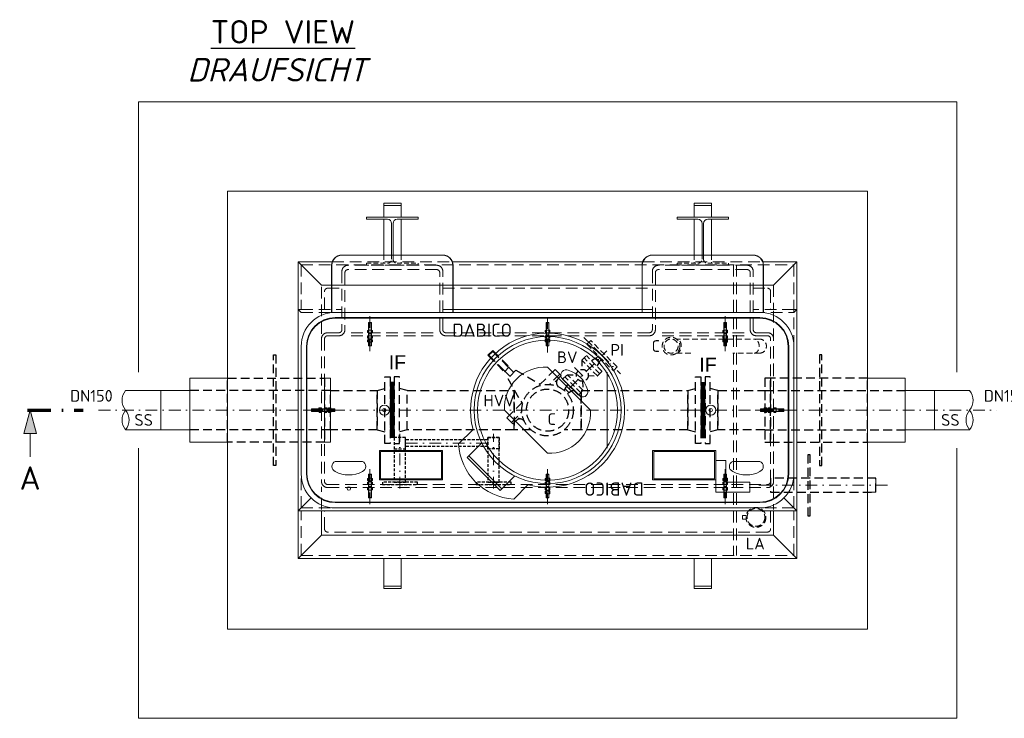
# Model space of a CAD drawing. Header units: millimetres. Extents: x -56583 to 53689, y -12797 to -109.
# Tile 9 of 16: x 31933 to 36139, y -12797 to -9814. Entities that reach past the tile are written whole.
import ezdxf
from ezdxf.enums import TextEntityAlignment as Align

# ---------------------------------------------------------------- set-up
doc = ezdxf.new("R2010")
doc.units = ezdxf.units.MM
for name, pattern in [('HIDDEN', [0.375, 0.25, -0.125]), ('STRICHPUNKT2', [0.5, 0.25, -0.125, 0, -0.125]), ('STRICHPUNKTX2', [2, 1, -0.5, 0, -0.5]), ('VERDECKT2', [0.1875, 0.125, -0.0625])]:
    doc.linetypes.add(name, pattern=pattern)
doc.layers.add('Beschriftung', color=7, linetype='Continuous')
for name, color, linetype, lineweight in [('P------T7', 7, 'Continuous', 18), ('P-BS---Schnitt', 7, 'Continuous', 18), ('P-DERDUNG', 7, 'Continuous', 18), ('P-MS020', 7, 'Continuous', 30), ('P-MS025', 7, 'Continuous', 30), ('P-MS100', 7, 'Continuous', 35), ('P-MS250', 190, 'Continuous', 35), ('P-SSLEIX', 7, 'STRICHPUNKT2', 18)]:
    doc.layers.add(name, color=color, linetype=linetype, lineweight=lineweight)
doc.styles.add('LBB3.5M1000', font='isocp.shx', dxfattribs={"height": 3.5})
doc.styles.get("Standard").update_dxf_attribs({"font": 'isocpeur.ttf'})
pattern_1 = [(90, (31641.1572, 33638.0084), (-3.175, 2e-16), []), (150, (31641.1572, 33638.0084), (-1.5875, -2.74963066), []), (210, (31641.1572, 33638.0084), (1.5875, -2.74963066), [])]

msp = doc.modelspace()

# ---------------------------------------------------------------- hatches: boundary and pattern name
at = {"lineweight": 5}
h = msp.add_hatch(dxfattribs=at)
h.set_pattern_fill('NET3', color=256, angle=90)
h.set_pattern_definition(pattern_1)
h.paths.add_polyline_path([(33533.586, -11598.4), (33515.586, -11598.4), (33515.586, -11363.4), (33533.586, -11363.4)])
at = {"layer": 'P-BS---Schnitt', "linetype": 'Continuous', "lineweight": 18}
msp.add_hatch(color=0, dxfattribs=at).paths.add_polyline_path([(31978.613, -11480.9), (31951.818, -11580.9), (32005.408, -11580.9)])

# ---------------------------------------------------------------- linework, layer by layer
at = {"lineweight": 0}
for p, q in [((33122.81, -10847.6), (33122.81, -11050.6)), ((35253.41, -10847.6), (35253.41, -11050.6)), ((33122.81, -11050.6), (33135.81, -11063.6)), ((33740.61, -11050.6), (34635.61, -11050.6)), ((35253.41, -11050.6), (35240.41, -11063.6)), ((34442.11, -11318.95), (34442.11, -11642.85)), ((32535.586, -11396.75), (32385.586, -11396.75)), ((32660.586, -11396.75), (32535.586, -11396.75)), ((32535.586, -11396.75), (32535.586, -11565.05)), ((35715.597, -11396.785), (35840.597, -11396.788)), ((35840.597, -11396.788), (35840.593, -11565.088)), ((35840.597, -11396.788), (35990.597, -11396.791)), ((32535.586, -11565.05), (32385.586, -11565.05)), ((32535.586, -11565.05), (32660.586, -11565.05)), ((35840.593, -11565.088), (35715.593, -11565.085)), ((35840.593, -11565.088), (35990.593, -11565.091)), ((33122.81, -11911.2), (33178.279, -11855.731)), ((35253.41, -11911.2), (35197.94, -11855.731)), ((33122.81, -12114.2), (33122.81, -11911.2)), ((35253.41, -12114.2), (35253.41, -11911.2))]:
    msp.add_line(p, q, dxfattribs=at)
at = {"linetype": 'HIDDEN', "lineweight": 0, "ltscale": 200}
for p, q in [((33268.386, -10847.6), (33781.833, -10847.6)), ((34594.386, -10847.6), (35107.833, -10847.6)), ((33135.81, -10860.6), (35240.41, -10860.6)), ((33135.81, -10860.6), (33135.81, -11050.6)), ((34982.61, -10860.6), (34982.61, -12101.2)), ((34995.61, -10860.6), (34995.61, -12101.2)), ((35240.41, -10860.6), (35240.41, -11208.6)), ((33135.81, -11050.6), (33309.61, -11050.6)), ((35240.41, -11050.6), (35066.61, -11050.6)), ((33135.81, -11063.6), (33309.61, -11063.6)), ((35066.61, -11063.6), (35240.41, -11063.6)), ((33698.909, -11150.4), (33337.549, -11150.4)), ((33698.909, -11163.4), (33337.549, -11163.4)), ((34677.31, -11150.4), (35038.67, -11150.4)), ((34677.31, -11163.4), (35038.67, -11163.4)), ((33135.81, -11898.2), (33135.81, -11753.2)), ((35240.41, -11898.2), (35240.41, -11753.2)), ((33222.61, -11905.137), (33222.61, -11808.025)), ((33135.81, -11898.2), (33280.81, -11898.2)), ((35240.41, -11898.2), (35095.41, -11898.2)), ((33135.81, -12101.2), (33135.81, -11911.2)), ((35240.41, -12101.2), (35240.41, -11911.2)), ((33135.81, -12101.2), (35240.41, -12101.2))]:
    msp.add_line(p, q, dxfattribs=at)
at = {"linetype": 'HIDDEN', "lineweight": 0, "ltscale": 80}
for p, q in [((33488.11, -10818.6), (33488.11, -10853.9)), ((33562.11, -10818.6), (33562.11, -10853.9)), ((34814.11, -10818.6), (34814.11, -10853.9)), ((34888.11, -10818.6), (34888.11, -10853.9))]:
    msp.add_line(p, q, dxfattribs=at)
at = {"linetype": 'HIDDEN', "lineweight": 0, "ltscale": 100}
for p, q in [((35092.824, -11177.435), (34737.722, -11177.435)), ((34737.722, -11237.735), (35092.824, -11237.735))]:
    msp.add_line(p, q, dxfattribs=at)
at = {"color": 253, "lineweight": 0}
for p, q in [((34188.11, -11297.053), (34371.957, -11480.9)), ((34004.262, -11480.9), (34188.11, -11664.748)), ((33869.696, -11563.847), (33808.178, -11625.366)), ((33844.427, -11683.161), (33906.898, -11620.69)), ((33985.849, -11824.583), (33844.427, -11683.161)), ((33992.92, -11817.512), (33851.498, -11676.09)), ((33985.849, -11824.583), (34048.319, -11762.112)), ((34104.948, -11798.905), (34043.481, -11860.474))]:
    msp.add_line(p, q, dxfattribs=at)
at = {"linetype": 'VERDECKT2', "lineweight": 25, "ltscale": 300}
for p, q in [((33260.586, -11396.75), (32660.586, -11396.75)), ((33460.586, -11396.75), (33493.586, -11388.4)), ((33460.586, -11396.75), (33460.586, -11565.05)), ((33460.586, -11565.05), (33460.586, -11396.75)), ((33460.586, -11565.05), (33460.586, -11396.75)), ((33588.586, -11396.75), (33555.586, -11388.4)), ((33588.586, -11565.05), (33588.586, -11396.75)), ((34787.586, -11396.75), (34820.586, -11388.4)), ((34787.586, -11565.05), (34787.586, -11396.75)), ((34915.586, -11396.75), (34882.586, -11388.4)), ((34915.586, -11396.75), (34915.586, -11565.05)), ((34915.586, -11565.05), (34915.586, -11396.75)), ((34915.586, -11565.05), (34915.586, -11396.75)), ((35115.586, -11396.75), (35715.586, -11396.75)), ((33260.586, -11565.05), (32660.586, -11565.05)), ((33460.586, -11565.05), (33493.586, -11573.4)), ((34787.586, -11565.05), (34820.586, -11573.4)), ((34915.586, -11565.05), (34882.586, -11573.4)), ((35115.586, -11565.05), (35715.586, -11565.05))]:
    msp.add_line(p, q, dxfattribs=at)
for p, q in [((33533.586, -11363.4), (33515.586, -11363.4)), ((33588.586, -11565.05), (33555.586, -11573.4)), ((33533.586, -11598.4), (33515.586, -11598.4)), ((34842.586, -11598.4), (34860.586, -11598.4))]:
    msp.add_line(p, q)
at = {"linetype": 'VERDECKT2', "lineweight": 25, "ltscale": 100}
for p, q in [((33933.314, -11608.41), (33581.614, -11608.41)), ((33933.314, -11636.69), (33581.614, -11636.69))]:
    msp.add_line(p, q, dxfattribs=at)
at = {"lineweight": 0}
for points in [[(32440.31, -11318.95), (32440.31, -10165.1), (35935.91, -10165.1), (35935.91, -11318.95)], [(33488.11, -10657.4), (33488.11, -10607.4), (33562.11, -10607.4), (33562.11, -10657.4)], [(34888.11, -10657.4), (34888.11, -10607.4), (34814.11, -10607.4), (34814.11, -10657.4)], [(33488.11, -10818.6), (33488.11, -10665.9)], [(33562.11, -10665.9), (33562.11, -10818.6)], [(34814.11, -10665.9), (34814.11, -10818.6)], [(34888.11, -10818.6), (34888.11, -10665.9)], [(35107.833, -10847.6), (35253.41, -10847.6), (35153.61, -10947.4), (33222.61, -10947.4), (33122.81, -10847.6), (33268.386, -10847.6)], [(33781.833, -10847.6), (34594.386, -10847.6)], [(35240.41, -11050.6), (35253.41, -11050.6), (35253.41, -11911.2), (33122.81, -11911.2), (33122.81, -11050.6), (33135.81, -11050.6)], [(35935.91, -11642.85), (35935.91, -12796.7), (32440.31, -12796.7), (32440.31, -11642.85)], [(35554.91, -11771.25), (35590.61, -11771.25), (35590.61, -11831.55), (35554.91, -11831.55)], [(35153.61, -11911.2), (35153.61, -12014.4), (33222.61, -12014.4), (33222.61, -11911.2)]]:
    msp.add_lwpolyline(points, dxfattribs=at)
for points in [[(32821.31, -12415.7), (35554.91, -12415.7), (35554.91, -10546.1), (32821.31, -10546.1)], [(33562.11, -10607.4), (33488.11, -10607.4), (33488.11, -10597.4), (33562.11, -10597.4)], [(34814.11, -10607.4), (34888.11, -10607.4), (34888.11, -10597.4), (34814.11, -10597.4)], [(32821.286, -11344.4), (32660.586, -11344.4), (32660.586, -11617.4), (32821.286, -11617.4)], [(33235.586, -11344.4), (33260.586, -11344.4), (33260.586, -11617.4), (33235.586, -11617.4)], [(35554.886, -11344.4), (35715.586, -11344.4), (35715.586, -11617.4), (35554.886, -11617.4)], [(33122.81, -12114.2), (35253.41, -12114.2), (35153.61, -12014.4), (33222.61, -12014.4)], [(33562.11, -12114.2), (33488.11, -12114.2), (33488.11, -12232.4), (33562.11, -12232.4)], [(34814.11, -12114.2), (34888.11, -12114.2), (34888.11, -12232.4), (34814.11, -12232.4)], [(33562.11, -12232.4), (33488.11, -12232.4), (33488.11, -12242.4), (33562.11, -12242.4)], [(34814.11, -12232.4), (34888.11, -12232.4), (34888.11, -12242.4), (34814.11, -12242.4)]]:
    msp.add_lwpolyline(points, close=True, dxfattribs=at)
for points in [[(33522.11, -10818.6), (33522.11, -10683.9, 0.41421356), (33504.11, -10665.9), (33415.11, -10665.9), (33415.11, -10657.4), (33635.11, -10657.4), (33635.11, -10665.9), (33546.11, -10665.9, 0.41421356), (33528.11, -10683.9), (33528.11, -10818.6)], [(34854.11, -10818.6), (34854.11, -10683.9, -0.41421356), (34872.11, -10665.9), (34961.11, -10665.9), (34961.11, -10657.4), (34741.11, -10657.4), (34741.11, -10665.9), (34830.11, -10665.9, -0.41421356), (34848.11, -10683.9), (34848.11, -10818.6)], [(33784.41, -11063.6), (33784.41, -10862.4, 0.41421356), (33740.61, -10818.6), (33309.61, -10818.6, 0.41421356), (33265.81, -10862.4), (33265.81, -11063.6)], [(33783.41, -11063.6), (33783.41, -10862.4, 0.41421356), (33740.61, -10819.6), (33309.61, -10819.6, 0.41421356), (33266.81, -10862.4), (33266.81, -11063.6)], [(35110.41, -11063.6), (35110.41, -10862.4, 0.41421356), (35066.61, -10818.6), (34635.61, -10818.6, 0.41421356), (34591.81, -10862.4), (34591.81, -11063.6)], [(35109.41, -11063.6), (35109.41, -10862.4, 0.41421356), (35066.61, -10819.6), (34635.61, -10819.6, 0.41421356), (34592.81, -10862.4), (34592.81, -11063.6)]]:
    msp.add_lwpolyline(points, format="xyb", dxfattribs=at)
at = {"linetype": 'HIDDEN', "lineweight": 0, "ltscale": 80}
for points in [[(33528.11, -10818.6), (33528.11, -10835.9, 0.41421356), (33546.11, -10853.9), (33635.11, -10853.9), (33635.11, -10862.4), (33415.11, -10862.4), (33415.11, -10853.9), (33504.11, -10853.9, 0.41421356), (33522.11, -10835.9), (33522.11, -10818.6)], [(34854.11, -10818.6), (34854.11, -10835.9, 0.41421356), (34872.11, -10853.9), (34961.11, -10853.9), (34961.11, -10862.4), (34741.11, -10862.4), (34741.11, -10853.9), (34830.11, -10853.9, 0.41421356), (34848.11, -10835.9), (34848.11, -10818.6)]]:
    msp.add_lwpolyline(points, format="xyb", dxfattribs=at)
at = {"linetype": 'HIDDEN', "lineweight": 0, "ltscale": 200}
for points in [[(35066.61, -11137.4), (35066.61, -10888.4, 0.41421356), (35040.61, -10862.4), (34661.61, -10862.4, 0.41421356), (34635.61, -10888.4), (34635.61, -11137.4, -0.41421356), (34622.61, -11150.4), (33753.61, -11150.4, -0.41421356), (33740.61, -11137.4), (33740.61, -10888.4, 0.41421356), (33714.61, -10862.4), (33335.61, -10862.4, 0.41421356), (33309.61, -10888.4), (33309.61, -11137.4, -0.41421356), (33296.61, -11150.4), (33248.61, -11150.4, 0.41421356), (33222.61, -11176.4), (33222.61, -11785.4, 0.41421356), (33248.61, -11811.4), (35127.61, -11811.4, 0.41421356), (35153.61, -11785.4), (35153.61, -11176.4, 0.41421356), (35127.61, -11150.4), (35079.61, -11150.4)], [(35053.61, -11137.4), (35053.61, -10893.785, 0.41421356), (35040.61, -10880.785), (34661.61, -10880.785, 0.41421356), (34648.61, -10893.785), (34648.61, -11137.4, -0.41421356), (34622.61, -11163.4), (33753.61, -11163.4, -0.41421356), (33727.61, -11137.4), (33727.61, -10893.785, 0.41421356), (33714.61, -10880.785), (33335.61, -10880.785, 0.41421356), (33322.61, -10893.785), (33322.61, -11137.4, -0.41421356), (33296.61, -11163.4), (33248.61, -11163.4, 0.41421356), (33235.61, -11176.4), (33235.61, -11785.4, 0.41421356), (33248.61, -11798.4), (35127.61, -11798.4, 0.41421356), (35140.61, -11785.4), (35140.61, -11176.4, 0.41421356), (35127.61, -11163.4), (35079.61, -11163.4)], [(33235.61, -11050.6), (33235.61, -10973.4, -0.41421356), (33248.61, -10960.4), (33309.61, -10960.4)], [(35066.61, -10960.4), (35127.61, -10960.4, -0.41421356), (35140.61, -10973.4), (35140.61, -11050.6)], [(35140.61, -11911.2), (35140.61, -11988.4, -0.41421356), (35127.61, -12001.4), (33248.61, -12001.4, -0.41421356), (33235.61, -11988.4), (33235.61, -11911.2)]]:
    msp.add_lwpolyline(points, format="xyb", dxfattribs=at)
for points in [[(33222.61, -11154.649), (33222.61, -10947.4), (33309.61, -10947.4)], [(33740.61, -10947.4), (34635.61, -10947.4)], [(33740.61, -10960.4), (34635.61, -10960.4)], [(35066.61, -10947.4), (35153.61, -10947.4), (35153.61, -11050.6)], [(35153.61, -11057.172), (35153.61, -11905.313)]]:
    msp.add_lwpolyline(points, dxfattribs=at)
at = {"lineweight": 0}
msp.add_lwpolyline([(33135.81, -11208.6), (33135.81, -11480.9), (33135.81, -11753.2, 0.41421356), (33280.81, -11898.2), (35095.41, -11898.2, 0.41421356), (35240.41, -11753.2), (35240.41, -11480.9), (35240.41, -11208.6, 0.41421356), (35095.41, -11063.6), (33280.81, -11063.6, 0.41421356)], format="xyb", close=True, dxfattribs=at)
at = {"color": 253, "lineweight": 0}
for points in [[(33280.81, -11875.793), (35095.41, -11875.793, 0.41421356), (35218.002, -11753.2), (35218.002, -11208.6, 0.41421356), (35095.41, -11086.008), (33280.81, -11086.008, 0.41421356), (33158.217, -11208.6), (33158.217, -11753.2, 0.41421356)], [(33160.217, -11753.2, 0.41421356), (33280.81, -11873.793), (35095.41, -11873.793, 0.41421356), (35216.002, -11753.2), (35216.002, -11208.6, 0.41421356), (35095.41, -11088.008), (33280.81, -11088.008, 0.41421356), (33160.217, -11208.6)], [(34328.117, -11422.918, 0.6744186), (34358.522, -11392.512, 0.25862069), (34276.498, -11310.488, 0.6744186), (34246.092, -11340.893)], [(33281.11, -11699.793, 0.6744186), (33281.11, -11742.793, 0.25862069), (33397.11, -11742.793, 0.6744186), (33397.11, -11699.793)], [(35095.11, -11699.793, -0.6744186), (35095.11, -11742.793, -0.25862069), (34979.11, -11742.793, -0.6744186), (34979.11, -11699.793)]]:
    msp.add_lwpolyline(points, format="xyb", close=True, dxfattribs=at)
at = {"linetype": 'VERDECKT2', "lineweight": 25, "ltscale": 300}
for points in [[(33026.936, -11717.4), (33016.936, -11717.4), (33016.936, -11244.4), (33026.936, -11244.4)], [(35349.236, -11717.4), (35359.236, -11717.4), (35359.236, -11244.4), (35349.236, -11244.4)], [(33235.586, -11617.4), (32821.286, -11617.4), (32821.286, -11344.4), (33235.586, -11344.4)], [(35140.586, -11344.4), (35115.586, -11344.4), (35115.586, -11617.4), (35140.586, -11617.4)], [(35140.586, -11617.4), (35554.886, -11617.4), (35554.886, -11344.4), (35140.586, -11344.4)], [(33460.586, -11565.05), (33260.586, -11565.05), (33260.586, -11396.75), (33460.586, -11396.75)], [(33588.586, -11396.75), (34045.086, -11396.75), (34045.086, -11565.05), (33588.586, -11565.05)], [(34331.086, -11396.75), (34787.586, -11396.75), (34787.586, -11565.05), (34331.086, -11565.05)], [(35115.586, -11565.05), (34915.586, -11565.05), (34915.586, -11396.75), (35115.586, -11396.75)]]:
    msp.add_lwpolyline(points, close=True, dxfattribs=at)
for points in [[(34045.11, -11482.479), (34045.11, -11396.75), (34047.056, -11396.75)], [(34293.526, -11396.75), (34300.068, -11396.75)], [(34331.11, -11405.076), (34331.11, -11565.05), (34258.953, -11565.05)], [(34117.266, -11565.05), (34045.11, -11565.05), (34045.11, -11534.805)]]:
    msp.add_lwpolyline(points, dxfattribs=at)
at = {"linetype": 'VERDECKT2', "lineweight": 25, "ltscale": 100}
for points in [[(33533.314, -11646.7), (33581.614, -11646.7), (33581.614, -11598.4), (33533.314, -11598.4)], [(33533.314, -11788.4), (33581.614, -11788.4), (33581.614, -11598.4), (33533.314, -11598.4)], [(33981.614, -11646.7), (33933.314, -11646.7), (33933.314, -11598.4), (33981.614, -11598.4)], [(33933.314, -11788.4), (33981.614, -11788.4), (33981.614, -11598.4), (33933.314, -11598.4)], [(33482.464, -11798.4), (33632.464, -11798.4), (33632.464, -11788.4), (33482.464, -11788.4)], [(33882.464, -11798.4), (34032.464, -11798.4), (34032.464, -11788.4), (33882.464, -11788.4)]]:
    msp.add_lwpolyline(points, close=True, dxfattribs=at)
at = {"color": 253, "lineweight": 0}
for points in [[(33469.61, -11652.793), (33739.61, -11652.793), (33739.61, -11778.793), (33469.61, -11778.793)], [(33474.61, -11657.793), (33734.61, -11657.793), (33734.61, -11773.793), (33474.61, -11773.793)], [(34906.61, -11652.793), (34636.61, -11652.793), (34636.61, -11778.793), (34906.61, -11778.793)], [(34901.61, -11657.793), (34641.61, -11657.793), (34641.61, -11773.793), (34901.61, -11773.793)], [(34906.61, -11830.793), (34906.61, -11695.793), (34949.61, -11695.793), (34949.61, -11787.793), (35051.61, -11787.793), (35051.61, -11830.793)]]:
    msp.add_lwpolyline(points, close=True, dxfattribs=at)
at = {"linetype": 'HIDDEN', "lineweight": 0, "ltscale": 100}
msp.add_lwpolyline([(35036.456, -11930.606), (35020.584, -11930.606), (35020.584, -11947.002), (35036.456, -11947.002)], dxfattribs=at)
at = {"color": 253, "lineweight": 0}
for centre, radius in [((34188.11, -11480.9), 314.04), ((34188.11, -11480.9), 299.04), ((33491.11, -11480.9), 21.5), ((33491.11, -11480.9), 21.5), ((33491.11, -11480.9), 7.5), ((33491.11, -11480.9), 7.5), ((34885.11, -11480.9), 21.5), ((34885.11, -11480.9), 7.5), ((33339.11, -11815.793), 7.5)]:
    msp.add_circle(centre, radius, dxfattribs=at)
at = {"linetype": 'HIDDEN', "lineweight": 0, "ltscale": 100}
for centre, radius in [((34715.589, -11207.585), 37.865), ((34715.589, -11207.585), 30.15), ((35078.158, -11938.804), 42.5), ((35078.158, -11938.804), 38)]:
    msp.add_circle(centre, radius, dxfattribs=at)
at = {"linetype": 'HIDDEN', "lineweight": 0, "ltscale": 200}
for radius in [26, 13]:
    msp.add_arc((35079.61, -11137.4), radius, 180, 270, dxfattribs=at)
at = {"color": 253, "lineweight": 0}
for centre, radius, start, end in [((34188.11, -11480.9), 329.04, 255.310101, 194.60108), ((34178.698, -11471.489), 174.69, 86.911553, 183.088447), ((34197.521, -11490.312), 174.69, 266.911553, 3.088447), ((34057.159, -11611.373), 249.374, 183.216572, 266.878046)]:
    msp.add_arc(centre, radius, start, end, dxfattribs=at)
at = {"linetype": 'HIDDEN', "lineweight": 0, "ltscale": 100}
msp.add_arc((35092.824, -11207.585), 30.15, 270, 90, dxfattribs=at)
at = {"lineweight": 0}
for centre, start, end in [((32437.183, -11438.825), 140.803795, 219.196205), ((35939, -11438.865), 320.8025, 39.194909), ((32437.183, -11522.975), 140.803795, 219.196205), ((32333.99, -11522.975), 320.803795, 39.196205), ((36042.19, -11523.017), 140.8025, 219.194909), ((35938.998, -11523.015), 320.8025, 39.194909)]:
    msp.add_arc(centre, 66.577, start, end, dxfattribs=at)
at = {"linetype": 'HIDDEN', "lineweight": 0, "ltscale": 100}
for centre, start_param, end_param in [((34737.848, -11207.585), 6.27726033, 9.43070294), ((35070.564, -11207.585), 6.277347, 9.43078836)]:
    msp.add_ellipse(centre, major_axis=(0, -30.151), ratio=0.70709386, start_param=start_param, end_param=end_param, dxfattribs=at)
at = {"layer": 'P-BS---Schnitt', "color": 0, "linetype": 'STRICHPUNKTX2', "lineweight": 70, "ltscale": 100}
msp.add_line((31966.516, -11480.9), (32203.881, -11480.9), dxfattribs=at)
at = {"layer": 'P-BS---Schnitt', "color": 0, "linetype": 'Continuous', "lineweight": 18}
msp.add_line((31978.613, -11680.9), (31978.613, -11580.9), dxfattribs=at)
msp.add_lwpolyline([(31951.818, -11580.9), (32005.408, -11580.9), (31978.613, -11480.9), (31951.818, -11580.9)], dxfattribs=at)
at = {"layer": 'P-DERDUNG', "color": 7, "ltscale": 200}
for p, q in [((33437.198, -11139.628), (33421.58, -11139.628)), ((33423.389, -11108.101), (33424.589, -11106.901)), ((33423.389, -11108.101), (33423.389, -11205.701)), ((33423.389, -11108.101), (33435.389, -11108.101)), ((33424.183, -11149.679), (33424.183, -11140.349)), ((33434.189, -11106.901), (33424.589, -11106.901)), ((33434.189, -11106.901), (33435.389, -11108.101)), ((33434.595, -11149.679), (33434.595, -11140.349)), ((33435.389, -11205.701), (33435.389, -11108.101)), ((34195.849, -11139.628), (34180.231, -11139.628)), ((34182.04, -11108.101), (34183.24, -11106.901)), ((34182.04, -11205.701), (34182.04, -11108.101)), ((34182.04, -11108.101), (34194.04, -11108.101)), ((34182.834, -11149.679), (34182.834, -11140.349)), ((34192.84, -11106.901), (34183.24, -11106.901)), ((34192.84, -11106.901), (34194.04, -11108.101)), ((34193.246, -11149.679), (34193.246, -11140.349)), ((34194.04, -11108.101), (34194.04, -11205.701)), ((34939.021, -11139.628), (34954.639, -11139.628)), ((34942.03, -11106.901), (34940.83, -11108.101)), ((34940.83, -11205.701), (34940.83, -11108.101)), ((34952.83, -11108.101), (34940.83, -11108.101)), ((34941.624, -11149.679), (34941.624, -11140.349)), ((34942.03, -11106.901), (34951.63, -11106.901)), ((34952.83, -11108.101), (34951.63, -11106.901)), ((34952.036, -11149.679), (34952.036, -11140.349)), ((34952.83, -11108.101), (34952.83, -11205.701)), ((33421.58, -11150.4), (33437.198, -11150.4)), ((33421.58, -11163.401), (33437.198, -11163.401)), ((33437.198, -11174.173), (33421.58, -11174.173)), ((33421.58, -11179.638), (33437.198, -11179.638)), ((33424.183, -11164.122), (33424.183, -11173.452)), ((33424.183, -11180.359), (33424.183, -11189.689)), ((33434.595, -11164.122), (33434.595, -11173.452)), ((33434.595, -11180.359), (33434.595, -11189.689)), ((34180.231, -11150.4), (34195.849, -11150.4)), ((34180.231, -11163.401), (34195.849, -11163.401)), ((34195.849, -11174.173), (34180.231, -11174.173)), ((34180.231, -11178.792), (34195.849, -11178.792)), ((34182.834, -11164.122), (34182.834, -11173.452)), ((34182.834, -11179.513), (34182.834, -11188.843)), ((34193.246, -11164.122), (34193.246, -11173.452)), ((34193.246, -11179.513), (34193.246, -11188.843)), ((34954.639, -11150.4), (34939.021, -11150.4)), ((34954.639, -11163.401), (34939.021, -11163.401)), ((34939.021, -11174.173), (34954.639, -11174.173)), ((34954.639, -11179.638), (34939.021, -11179.638)), ((34941.624, -11164.122), (34941.624, -11173.452)), ((34941.624, -11180.359), (34941.624, -11189.689)), ((34952.036, -11164.122), (34952.036, -11173.452)), ((34952.036, -11180.359), (34952.036, -11189.689)), ((33437.198, -11190.41), (33421.58, -11190.41)), ((33423.389, -11205.701), (33435.389, -11205.701)), ((33423.389, -11205.701), (33424.589, -11206.901)), ((33434.189, -11206.901), (33424.589, -11206.901)), ((33434.189, -11206.901), (33435.389, -11205.701)), ((34195.849, -11189.565), (34180.231, -11189.565)), ((34182.04, -11205.701), (34194.04, -11205.701)), ((34182.04, -11205.701), (34183.24, -11206.901)), ((34192.84, -11206.901), (34183.24, -11206.901)), ((34192.84, -11206.901), (34194.04, -11205.701)), ((34939.021, -11190.41), (34954.639, -11190.41)), ((34952.83, -11205.701), (34940.83, -11205.701)), ((33179.11, -11476.1), (33180.31, -11474.9)), ((33179.11, -11476.1), (33179.11, -11485.7)), ((33277.91, -11474.9), (33180.31, -11474.9)), ((33180.31, -11486.9), (33180.31, -11474.9)), ((33211.837, -11473.091), (33211.837, -11488.709)), ((33221.888, -11475.694), (33212.558, -11475.694)), ((33222.61, -11488.709), (33222.61, -11473.091)), ((33235.61, -11488.709), (33235.61, -11473.091)), ((33236.331, -11475.694), (33245.661, -11475.694)), ((33246.383, -11473.091), (33246.383, -11488.709)), ((33251.847, -11488.709), (33251.847, -11473.091)), ((33252.568, -11475.694), (33261.898, -11475.694)), ((33262.619, -11473.091), (33262.619, -11488.709)), ((33277.91, -11486.9), (33277.91, -11474.9)), ((33279.11, -11476.1), (33277.91, -11474.9)), ((33279.11, -11476.1), (33279.11, -11485.7)), ((35097.109, -11476.1), (35098.309, -11474.9)), ((35097.109, -11476.1), (35097.109, -11485.7)), ((35098.309, -11474.9), (35195.909, -11474.9)), ((35098.309, -11486.9), (35098.309, -11474.9)), ((35113.6, -11473.091), (35113.6, -11488.709)), ((35123.651, -11475.694), (35114.321, -11475.694)), ((35124.372, -11488.709), (35124.372, -11473.091)), ((35129.837, -11473.091), (35129.837, -11488.709)), ((35139.888, -11475.694), (35130.558, -11475.694)), ((35140.609, -11488.709), (35140.609, -11473.091)), ((35153.61, -11488.709), (35153.61, -11473.091)), ((35154.331, -11475.694), (35163.661, -11475.694)), ((35164.382, -11473.091), (35164.382, -11488.709)), ((35195.909, -11486.9), (35195.909, -11474.9)), ((35197.109, -11476.1), (35195.909, -11474.9)), ((35197.109, -11476.1), (35197.109, -11485.7)), ((33180.31, -11486.9), (33179.11, -11485.7)), ((33180.31, -11486.9), (33277.91, -11486.9)), ((33221.888, -11486.106), (33212.558, -11486.106)), ((33236.331, -11486.106), (33245.661, -11486.106)), ((33252.568, -11486.106), (33261.898, -11486.106)), ((33277.91, -11486.9), (33279.11, -11485.7)), ((35098.309, -11486.9), (35097.109, -11485.7)), ((35195.909, -11486.9), (35098.309, -11486.9)), ((35123.651, -11486.106), (35114.321, -11486.106)), ((35139.888, -11486.106), (35130.558, -11486.106)), ((35154.331, -11486.106), (35163.661, -11486.106)), ((35195.909, -11486.9), (35197.109, -11485.7)), ((33437.198, -11771.391), (33421.58, -11771.391)), ((33423.389, -11756.1), (33424.589, -11754.9)), ((33423.389, -11853.7), (33423.389, -11756.1)), ((33423.389, -11756.1), (33435.389, -11756.1)), ((33424.183, -11781.442), (33424.183, -11772.112)), ((33434.189, -11754.9), (33424.589, -11754.9)), ((33434.189, -11754.9), (33435.389, -11756.1)), ((33434.595, -11781.442), (33434.595, -11772.112)), ((33435.389, -11756.1), (33435.389, -11853.7)), ((34195.849, -11771.391), (34180.231, -11771.391)), ((34182.04, -11756.1), (34183.24, -11754.9)), ((34182.04, -11853.7), (34182.04, -11756.1)), ((34182.04, -11756.1), (34194.04, -11756.1)), ((34182.834, -11781.442), (34182.834, -11772.112)), ((34192.84, -11754.9), (34183.24, -11754.9)), ((34192.84, -11754.9), (34194.04, -11756.1)), ((34193.246, -11781.442), (34193.246, -11772.112)), ((34194.04, -11756.1), (34194.04, -11853.7)), ((34939.021, -11771.391), (34954.639, -11771.391)), ((34942.03, -11754.9), (34940.83, -11756.1)), ((34940.83, -11756.1), (34940.83, -11853.7)), ((34952.83, -11756.1), (34940.83, -11756.1)), ((34941.624, -11781.442), (34941.624, -11772.112)), ((34942.03, -11754.9), (34951.63, -11754.9)), ((34952.83, -11756.1), (34951.63, -11754.9)), ((34952.036, -11781.442), (34952.036, -11772.112)), ((34952.83, -11853.7), (34952.83, -11756.1)), ((33421.58, -11782.163), (33437.198, -11782.163)), ((33437.198, -11787.627), (33421.58, -11787.627)), ((33421.58, -11798.4), (33437.198, -11798.4)), ((33421.58, -11811.4), (33437.198, -11811.4)), ((33424.183, -11797.679), (33424.183, -11788.349)), ((33424.183, -11812.122), (33424.183, -11821.452)), ((33434.595, -11797.679), (33434.595, -11788.349)), ((33434.595, -11812.122), (33434.595, -11821.452)), ((34180.231, -11782.163), (34195.849, -11782.163)), ((34195.849, -11787.627), (34180.231, -11787.627)), ((34180.231, -11798.4), (34195.849, -11798.4)), ((34180.231, -11811.4), (34195.849, -11811.4)), ((34182.834, -11797.679), (34182.834, -11788.349)), ((34182.834, -11812.122), (34182.834, -11821.452)), ((34193.246, -11797.679), (34193.246, -11788.349)), ((34193.246, -11812.122), (34193.246, -11821.452)), ((34954.639, -11782.163), (34939.021, -11782.163)), ((34939.021, -11787.627), (34954.639, -11787.627)), ((34954.639, -11798.4), (34939.021, -11798.4)), ((34954.639, -11811.4), (34939.021, -11811.4)), ((34941.624, -11797.679), (34941.624, -11788.349)), ((34941.624, -11812.122), (34941.624, -11821.452)), ((34952.036, -11797.679), (34952.036, -11788.349)), ((34952.036, -11812.122), (34952.036, -11821.452)), ((33437.198, -11822.173), (33421.58, -11822.173)), ((33423.389, -11853.7), (33435.389, -11853.7)), ((33423.389, -11853.7), (33424.589, -11854.9)), ((33434.189, -11854.9), (33424.589, -11854.9)), ((33434.189, -11854.9), (33435.389, -11853.7)), ((34195.849, -11822.173), (34180.231, -11822.173)), ((34180.231, -11826.792), (34195.849, -11826.792)), ((34195.849, -11837.564), (34180.231, -11837.564)), ((34182.04, -11853.7), (34194.04, -11853.7)), ((34182.04, -11853.7), (34183.24, -11854.9)), ((34182.834, -11827.513), (34182.834, -11836.843)), ((34192.84, -11854.9), (34183.24, -11854.9)), ((34192.84, -11854.9), (34194.04, -11853.7)), ((34193.246, -11827.513), (34193.246, -11836.843)), ((34939.021, -11822.173), (34954.639, -11822.173)), ((34952.83, -11853.7), (34940.83, -11853.7)), ((34942.03, -11854.9), (34940.83, -11853.7)), ((34942.03, -11854.9), (34951.63, -11854.9)), ((34952.83, -11853.7), (34951.63, -11854.9))]:
    msp.add_line(p, q, dxfattribs=at)
at = {"layer": 'P-DERDUNG', "color": 7, "linetype": 'HIDDEN', "ltscale": 10}
for p, q in [((33424.589, -11205.701), (33424.589, -11106.901)), ((33434.189, -11106.901), (33434.189, -11205.701)), ((34183.24, -11108.101), (34183.24, -11206.901)), ((34192.84, -11206.901), (34192.84, -11108.101)), ((34942.03, -11106.901), (34942.03, -11205.701)), ((34951.63, -11205.701), (34951.63, -11106.901)), ((33179.11, -11476.1), (33277.91, -11476.1)), ((35197.109, -11476.1), (35098.309, -11476.1)), ((33277.91, -11485.7), (33179.11, -11485.7)), ((35098.309, -11485.7), (35197.109, -11485.7)), ((33424.589, -11756.1), (33424.589, -11854.9)), ((33434.189, -11854.9), (33434.189, -11756.1)), ((34183.24, -11756.1), (34183.24, -11854.9)), ((34192.84, -11854.9), (34192.84, -11756.1)), ((34942.03, -11854.9), (34942.03, -11756.1)), ((34951.63, -11756.1), (34951.63, -11854.9))]:
    msp.add_line(p, q, dxfattribs=at)
at = {"layer": 'P-DERDUNG', "color": 7, "ltscale": 200}
for points in [[(33418.977, -11140.349), (33418.977, -11149.679)], [(33439.801, -11149.679), (33439.801, -11140.349)], [(34177.628, -11140.349), (34177.628, -11149.679)], [(34198.452, -11149.679), (34198.452, -11140.349)], [(34936.418, -11149.679), (34936.418, -11140.349)], [(34957.242, -11140.349), (34957.242, -11149.679)], [(33418.977, -11173.452), (33418.977, -11164.122)], [(33418.977, -11189.689), (33418.977, -11180.359)], [(33439.801, -11164.122), (33439.801, -11173.452)], [(33439.801, -11180.359), (33439.801, -11189.689)], [(34177.628, -11173.452), (34177.628, -11164.122)], [(34177.628, -11188.843), (34177.628, -11179.513)], [(34198.452, -11164.122), (34198.452, -11173.452)], [(34198.452, -11179.513), (34198.452, -11188.843)], [(34936.418, -11164.122), (34936.418, -11173.452)], [(34936.418, -11180.359), (34936.418, -11189.689)], [(34957.242, -11173.452), (34957.242, -11164.122)], [(34957.242, -11189.689), (34957.242, -11180.359)], [(33221.888, -11470.488), (33212.558, -11470.488)], [(33236.331, -11470.488), (33245.661, -11470.488)], [(33252.568, -11470.488), (33261.898, -11470.488)], [(35123.651, -11470.488), (35114.321, -11470.488)], [(35139.888, -11470.488), (35130.558, -11470.488)], [(35154.331, -11470.488), (35163.661, -11470.488)], [(33212.558, -11491.313), (33221.888, -11491.313)], [(33245.661, -11491.313), (33236.331, -11491.313)], [(33261.898, -11491.313), (33252.568, -11491.313)], [(35114.321, -11491.313), (35123.651, -11491.313)], [(35130.558, -11491.313), (35139.888, -11491.313)], [(35163.661, -11491.313), (35154.331, -11491.313)], [(33418.977, -11772.112), (33418.977, -11781.442)], [(33439.801, -11781.442), (33439.801, -11772.112)], [(34177.628, -11772.112), (34177.628, -11781.442)], [(34198.452, -11781.442), (34198.452, -11772.112)], [(34936.418, -11781.442), (34936.418, -11772.112)], [(34957.242, -11772.112), (34957.242, -11781.442)], [(33418.977, -11788.349), (33418.977, -11797.679)], [(33418.977, -11821.452), (33418.977, -11812.122)], [(33439.801, -11797.679), (33439.801, -11788.349)], [(33439.801, -11812.122), (33439.801, -11821.452)], [(34177.628, -11788.349), (34177.628, -11797.679)], [(34177.628, -11821.452), (34177.628, -11812.122)], [(34198.452, -11797.679), (34198.452, -11788.349)], [(34198.452, -11812.122), (34198.452, -11821.452)], [(34936.418, -11797.679), (34936.418, -11788.349)], [(34936.418, -11812.122), (34936.418, -11821.452)], [(34957.242, -11788.349), (34957.242, -11797.679)], [(34957.242, -11821.452), (34957.242, -11812.122)], [(34177.628, -11836.843), (34177.628, -11827.513)], [(34198.452, -11827.513), (34198.452, -11836.843)]]:
    msp.add_lwpolyline(points, dxfattribs=at)
for centre, radius, start, end in [((33421.58, -11144.685), 5.057, 59.02009, 120.9799), ((33429.389, -11158.774), 19.146, 74.22175, 105.7782), ((33437.198, -11144.685), 5.057, 59.02008, 120.9799), ((34180.231, -11144.685), 5.057, 59.02009, 120.9799), ((34188.04, -11158.774), 19.146, 74.22175, 105.7782), ((34195.849, -11144.685), 5.057, 59.02008, 120.9799), ((34939.021, -11144.685), 5.057, 59.0201, 120.97992), ((34946.83, -11158.774), 19.146, 74.2218, 105.77825), ((34954.639, -11144.685), 5.057, 59.0201, 120.97991), ((33421.58, -11145.343), 5.057, 239.0201, 300.9799), ((33421.58, -11168.458), 5.057, 59.0201, 120.9799), ((33421.58, -11169.116), 5.057, 239.0201, 300.97991), ((33421.58, -11184.694), 5.057, 59.0201, 120.9799), ((33429.389, -11131.255), 19.146, 254.2218, 285.7783), ((33429.389, -11182.546), 19.146, 74.2217, 105.7782), ((33429.389, -11155.027), 19.146, 254.2218, 285.77825), ((33429.389, -11198.783), 19.146, 74.2217, 105.7782), ((33437.198, -11145.343), 5.057, 239.0201, 300.9799), ((33437.198, -11168.458), 5.057, 59.0201, 120.9799), ((33437.198, -11169.116), 5.057, 239.0201, 300.97992), ((33437.198, -11184.694), 5.057, 59.0201, 120.9799), ((34180.231, -11145.343), 5.057, 239.0201, 300.9799), ((34180.231, -11168.458), 5.057, 59.0201, 120.9799), ((34180.231, -11169.116), 5.057, 239.0201, 300.97991), ((34180.231, -11183.849), 5.057, 59.0201, 120.9799), ((34188.04, -11131.255), 19.146, 254.2218, 285.7783), ((34188.04, -11182.546), 19.146, 74.2217, 105.7782), ((34188.04, -11155.027), 19.146, 254.2218, 285.77825), ((34188.04, -11197.937), 19.146, 74.2217, 105.7782), ((34195.849, -11145.343), 5.057, 239.0201, 300.9799), ((34195.849, -11168.458), 5.057, 59.0201, 120.9799), ((34195.849, -11169.116), 5.057, 239.0201, 300.97992), ((34195.849, -11183.849), 5.057, 59.0201, 120.9799), ((34939.021, -11145.343), 5.057, 239.0201, 300.9799), ((34939.021, -11168.458), 5.057, 59.0201, 120.9799), ((34939.021, -11169.116), 5.057, 239.02008, 300.9799), ((34939.021, -11184.694), 5.057, 59.0201, 120.9799), ((34946.83, -11131.255), 19.146, 254.2217, 285.7782), ((34946.83, -11182.546), 19.146, 74.2218, 105.7783), ((34946.83, -11155.027), 19.146, 254.22175, 285.7782), ((34946.83, -11198.783), 19.146, 74.2218, 105.7783), ((34954.639, -11145.343), 5.057, 239.0201, 300.9799), ((34954.639, -11168.458), 5.057, 59.0201, 120.9799), ((34954.639, -11169.116), 5.057, 239.02009, 300.9799), ((34954.639, -11184.694), 5.057, 59.0201, 120.9799), ((33421.58, -11185.353), 5.057, 239.0201, 300.97991), ((33429.389, -11171.264), 19.146, 254.2218, 285.77825), ((33437.198, -11185.353), 5.057, 239.0201, 300.97992), ((34180.231, -11184.507), 5.057, 239.0201, 300.97991), ((34188.04, -11170.419), 19.146, 254.2218, 285.77825), ((34195.849, -11184.507), 5.057, 239.0201, 300.97992), ((34939.021, -11185.353), 5.057, 239.02008, 300.9799), ((34946.83, -11171.264), 19.146, 254.22175, 285.7782), ((34954.639, -11185.353), 5.057, 239.02009, 300.9799), ((33216.894, -11473.091), 5.057, 149.02008, 210.9799), ((33230.983, -11480.9), 19.146, 164.22175, 195.7782), ((33217.553, -11473.091), 5.057, 329.0201, 30.9799), ((33203.464, -11480.9), 19.146, 344.2218, 15.7783), ((33240.667, -11473.091), 5.057, 149.0201, 210.9799), ((33254.756, -11480.9), 19.146, 164.2217, 195.7782), ((33241.325, -11473.091), 5.057, 329.0201, 30.97992), ((33227.237, -11480.9), 19.146, 344.2218, 15.77825), ((33270.992, -11480.9), 19.146, 164.2217, 195.7782), ((33256.904, -11473.091), 5.057, 149.0201, 210.9799), ((33257.562, -11473.091), 5.057, 329.0201, 30.97992), ((33243.473, -11480.9), 19.146, 344.2218, 15.77825), ((35118.657, -11473.091), 5.057, 149.02008, 210.9799), ((35132.746, -11480.9), 19.146, 164.22175, 195.7782), ((35119.316, -11473.091), 5.057, 329.0201, 30.9799), ((35105.227, -11480.9), 19.146, 344.2218, 15.7783), ((35134.894, -11473.091), 5.057, 149.02008, 210.9799), ((35148.982, -11480.9), 19.146, 164.22175, 195.7782), ((35135.552, -11473.091), 5.057, 329.0201, 30.9799), ((35121.464, -11480.9), 19.146, 344.2218, 15.7783), ((35172.755, -11480.9), 19.146, 164.2217, 195.7782), ((35158.666, -11473.091), 5.057, 149.0201, 210.9799), ((35159.325, -11473.091), 5.057, 329.0201, 30.97992), ((35145.236, -11480.9), 19.146, 344.2218, 15.77825), ((33216.894, -11488.709), 5.057, 149.02009, 210.9799), ((33217.553, -11488.709), 5.057, 329.0201, 30.9799), ((33240.667, -11488.709), 5.057, 149.0201, 210.9799), ((33241.325, -11488.709), 5.057, 329.0201, 30.97991), ((33256.904, -11488.709), 5.057, 149.0201, 210.9799), ((33257.562, -11488.709), 5.057, 329.0201, 30.97991), ((35118.657, -11488.709), 5.057, 149.02009, 210.9799), ((35119.316, -11488.709), 5.057, 329.0201, 30.9799), ((35134.894, -11488.709), 5.057, 149.02009, 210.9799), ((35135.552, -11488.709), 5.057, 329.0201, 30.9799), ((35158.666, -11488.709), 5.057, 149.0201, 210.9799), ((35159.325, -11488.709), 5.057, 329.0201, 30.97991), ((33421.58, -11776.448), 5.057, 59.02009, 120.9799), ((33429.389, -11790.537), 19.146, 74.22175, 105.7782), ((33437.198, -11776.448), 5.057, 59.02008, 120.9799), ((34180.231, -11776.448), 5.057, 59.02009, 120.9799), ((34188.04, -11790.537), 19.146, 74.22175, 105.7782), ((34195.849, -11776.448), 5.057, 59.02008, 120.9799), ((34939.021, -11776.448), 5.057, 59.0201, 120.97992), ((34946.83, -11790.537), 19.146, 74.2218, 105.77825), ((34954.639, -11776.448), 5.057, 59.0201, 120.97991), ((33421.58, -11777.106), 5.057, 239.0201, 300.9799), ((33421.58, -11792.685), 5.057, 59.02009, 120.9799), ((33421.58, -11793.343), 5.057, 239.0201, 300.9799), ((33421.58, -11816.457), 5.057, 59.0201, 120.9799), ((33429.389, -11763.018), 19.146, 254.2218, 285.7783), ((33429.389, -11806.773), 19.146, 74.22175, 105.7782), ((33429.389, -11779.254), 19.146, 254.2218, 285.7783), ((33429.389, -11830.546), 19.146, 74.2217, 105.7782), ((33437.198, -11777.106), 5.057, 239.0201, 300.9799), ((33437.198, -11792.685), 5.057, 59.02008, 120.9799), ((33437.198, -11793.343), 5.057, 239.0201, 300.9799), ((33437.198, -11816.457), 5.057, 59.0201, 120.9799), ((34180.231, -11777.106), 5.057, 239.0201, 300.9799), ((34180.231, -11792.685), 5.057, 59.02009, 120.9799), ((34180.231, -11793.343), 5.057, 239.0201, 300.9799), ((34180.231, -11816.457), 5.057, 59.0201, 120.9799), ((34188.04, -11763.018), 19.146, 254.2218, 285.7783), ((34188.04, -11806.773), 19.146, 74.22175, 105.7782), ((34188.04, -11779.254), 19.146, 254.2218, 285.7783), ((34188.04, -11830.546), 19.146, 74.2217, 105.7782), ((34195.849, -11777.106), 5.057, 239.0201, 300.9799), ((34195.849, -11792.685), 5.057, 59.02008, 120.9799), ((34195.849, -11793.343), 5.057, 239.0201, 300.9799), ((34195.849, -11816.457), 5.057, 59.0201, 120.9799), ((34939.021, -11777.106), 5.057, 239.0201, 300.9799), ((34939.021, -11792.685), 5.057, 59.0201, 120.97992), ((34939.021, -11793.343), 5.057, 239.0201, 300.9799), ((34939.021, -11816.457), 5.057, 59.0201, 120.9799), ((34946.83, -11763.018), 19.146, 254.2217, 285.7782), ((34946.83, -11806.773), 19.146, 74.2218, 105.77825), ((34946.83, -11779.254), 19.146, 254.2217, 285.7782), ((34946.83, -11830.546), 19.146, 74.2218, 105.7783), ((34954.639, -11777.106), 5.057, 239.0201, 300.9799), ((34954.639, -11792.685), 5.057, 59.0201, 120.97991), ((34954.639, -11793.343), 5.057, 239.0201, 300.9799), ((34954.639, -11816.457), 5.057, 59.0201, 120.9799), ((33421.58, -11817.116), 5.057, 239.0201, 300.97991), ((33429.389, -11803.027), 19.146, 254.2218, 285.77825), ((33437.198, -11817.116), 5.057, 239.0201, 300.97992), ((34180.231, -11817.116), 5.057, 239.0201, 300.97991), ((34180.231, -11831.848), 5.057, 59.0201, 120.9799), ((34180.231, -11832.507), 5.057, 239.0201, 300.97991), ((34188.04, -11803.027), 19.146, 254.2218, 285.77825), ((34188.04, -11845.937), 19.146, 74.2217, 105.7782), ((34188.04, -11818.418), 19.146, 254.2218, 285.77825), ((34195.849, -11817.116), 5.057, 239.0201, 300.97992), ((34195.849, -11831.848), 5.057, 59.0201, 120.9799), ((34195.849, -11832.507), 5.057, 239.0201, 300.97992), ((34939.021, -11817.116), 5.057, 239.02008, 300.9799), ((34946.83, -11803.027), 19.146, 254.22175, 285.7782), ((34954.639, -11817.116), 5.057, 239.02009, 300.9799)]:
    msp.add_arc(centre, radius, start, end, dxfattribs=at)
at = {"layer": 'P-MS025', "color": 0, "linetype": 'STRICHPUNKT2', "lineweight": 18, "ltscale": 200}
for p, q in [((34343.346, -11170.1), (34498.91, -11325.664)), ((34280.355, -11388.655), (34441.407, -11227.603)), ((34385.313, -11212.067), (34456.943, -11283.697)), ((34303.134, -11298.701), (34370.309, -11365.876))]:
    msp.add_line(p, q, dxfattribs=at)
at = {"layer": 'P-MS025', "color": 0, "linetype": 'VERDECKT2', "lineweight": 25, "ltscale": 200}
for p, q in [((34333.894, -11267.941), (34353.692, -11248.143)), ((34401.069, -11335.116), (34333.894, -11267.941)), ((34333.894, -11267.941), (34335.603, -11306.833)), ((34410.968, -11325.217), (34343.793, -11258.042)), ((34420.867, -11315.318), (34353.692, -11248.143)), ((34394.599, -11259.35), (34375.77, -11270.221)), ((34393.798, -11260.15), (34405.127, -11248.821)), ((34409.66, -11274.411), (34394.599, -11259.35)), ((34408.86, -11275.212), (34420.189, -11263.883)), ((34409.66, -11274.411), (34398.789, -11293.24)), ((34252.576, -11349.259), (34272.375, -11329.46)), ((34319.751, -11416.434), (34252.576, -11349.259)), ((34329.651, -11406.534), (34262.476, -11339.359)), ((34339.55, -11396.635), (34272.375, -11329.46)), ((34272.375, -11329.46), (34311.267, -11331.169)), ((34362.177, -11333.407), (34401.069, -11335.116)), ((34401.069, -11335.116), (34420.867, -11315.318)), ((34257.995, -11395.953), (34263.784, -11390.165)), ((34263.784, -11390.165), (34274.654, -11371.337)), ((34263.784, -11390.165), (34278.845, -11405.226)), ((34278.845, -11405.226), (34297.673, -11394.356)), ((34319.751, -11416.434), (34339.55, -11396.635)), ((34337.841, -11357.743), (34339.55, -11396.635)), ((34273.057, -11411.015), (34278.845, -11405.226))]:
    msp.add_line(p, q, dxfattribs=at)
msp.add_lwpolyline([(34372.325, -11183.548), (34356.089, -11199.783), (34469.234, -11312.928), (34485.47, -11296.692)], close=True, dxfattribs=at)
msp.add_circle((34336.722, -11332.288), 25.48, dxfattribs=at)
at = {"layer": 'P-MS250', "color": 0, "linetype": 'VERDECKT2', "lineweight": 25, "ltscale": 300}
for p, q in [((33954.037, -11225.655), (33932.824, -11246.868)), ((33954.037, -11225.655), (34024.748, -11296.366)), ((33932.824, -11246.868), (34003.534, -11317.579)), ((33954.037, -11230.605), (33937.773, -11246.868)), ((33937.773, -11246.868), (34006.009, -11315.104)), ((33954.037, -11230.605), (34022.273, -11298.841)), ((34024.748, -11296.366), (34003.534, -11317.579)), ((34053.032, -11310.508), (34017.677, -11345.863)), ((34043.486, -11320.054), (34022.273, -11298.841)), ((34053.032, -11310.508), (34157.035, -11370.554)), ((34220.616, -11306.972), (34149.803, -11377.786)), ((34246.779, -11333.135), (34220.616, -11306.972)), ((34027.222, -11336.317), (34006.009, -11315.104)), ((34017.677, -11345.863), (34077.723, -11449.866)), ((34240.415, -11326.771), (34196.003, -11371.184)), ((34246.779, -11333.135), (34207.323, -11372.591)), ((34014.141, -11513.448), (34084.995, -11442.593)), ((34014.141, -11513.448), (34040.304, -11539.611)), ((34033.94, -11533.247), (34078.393, -11488.794)), ((34040.304, -11539.611), (34079.801, -11500.114))]:
    msp.add_line(p, q, dxfattribs=at)
msp.add_lwpolyline([(34042.382, -11318.95), (34044.589, -11318.95)], dxfattribs=at)
for points in [[(35299.26, -11931.55), (35309.26, -11931.55), (35309.26, -11671.25), (35299.26, -11671.25)], [(35140.61, -11831.55), (35590.61, -11831.55), (35590.61, -11771.25), (35140.61, -11771.25)]]:
    msp.add_lwpolyline(points, close=True, dxfattribs=at)
for radius in [110, 90]:
    msp.add_circle((34188.11, -11480.9), radius, dxfattribs=at)
for centre, start, end in [((34247.84, -11363.188), 135, 243.095758), ((34070.397, -11540.631), 26.904242, 135)]:
    msp.add_arc(centre, 22, start, end, dxfattribs=at)
at = {"layer": 'P-SSLEIX', "color": 7, "linetype": 'STRICHPUNKT2', "ltscale": 200}
for p, q in [((33429.389, -11079.437), (33429.389, -11233.76)), ((34188.04, -11234.364), (34188.04, -11080.041)), ((32270.703, -11480.9), (33509.575, -11480.9)), ((33151.647, -11480.9), (33305.969, -11480.9)), ((33554.176, -11480.9), (34822.043, -11480.9)), ((34804.063, -11480.9), (36105.516, -11480.9)), ((35224.573, -11480.9), (35070.25, -11480.9)), ((33557.464, -11816.027), (33557.464, -11581.975)), ((33957.464, -11816.027), (33957.464, -11581.975)), ((33933.314, -11622.55), (33581.614, -11622.55)), ((33429.389, -11882.363), (33429.389, -11728.041)), ((34188.04, -11882.363), (34188.04, -11728.041)), ((34946.83, -11882.363), (34946.83, -11728.041)), ((35640.61, -11801.4), (35090.61, -11801.4))]:
    msp.add_line(p, q, dxfattribs=at)

# ---------------------------------------------------------------- texts
at = {"lineweight": 0}
for p in [(32148.832, -11444.769), (36051.333, -11444.769)]:
    msp.add_text('DN150', height=50, dxfattribs=at).set_placement(p)
at = {"color": 1, "lineweight": 0, "insert": (33781.318, -11111.408), "char_height": 56.42092, "attachment_point": 1}
msp.add_mtext_dynamic_manual_height_columns('{\\C253;DABICO}', width=156.46452, gutter_width=12.5, heights=[0], dxfattribs=at)
at = {"color": 253, "lineweight": 0, "insert": (34599.141, -11846.18), "char_height": 56.4209, "attachment_point": 1, "rotation": 180}
msp.add_mtext_dynamic_manual_height_columns('DABICO', width=156.46452, gutter_width=12.5, heights=[0], dxfattribs=at)
at = {"layer": 'P------T7', "color": 0, "linetype": 'Continuous', "lineweight": 25}
msp.add_text('A', height=100, dxfattribs=at).set_placement((31932.895, -11770.806), align=Align.MIDDLE_LEFT)
at = {"layer": 'P------T7', "color": 0, "linetype": 'Continuous', "lineweight": 25, "char_height": 100, "attachment_point": 7}
for s, insert in [('{\\LTOP VIEW}', (32749.566, -9915.585)), ('{\\fISOCPEUR|b0|i1|c0|p34;DRAUFSICHT}', (32649.783, -10077.903))]:
    msp.add_mtext(s, dxfattribs=dict(at, insert=insert))
at = {"layer": 'P-MS020', "color": 0}
for s, p in [('PI', (34456.556, -11248.424)), ('SS', (35868.829, -11547.658)), ('LA', (35034.831, -12075.853))]:
    msp.add_text(s, height=50, dxfattribs=at).set_placement(p)
at = {"layer": 'P-MS020'}
msp.add_text('SS', height=50, dxfattribs=at).set_placement((32423.366, -11547.658))
at = {"layer": 'P-MS100', "color": 0}
for s, p in [('C', (34632.482, -11232.225)), ('BV', (34228.407, -11280.135)), ('C', (34187.94, -11544.184))]:
    msp.add_text(s, height=50, dxfattribs=at).set_placement(p)
at = {"layer": 'P-MS100'}
msp.add_text('HVV', height=50, dxfattribs=at).set_placement((33914.77, -11465.198))

# ---------------------------------------------------------------- next in the draw order: texts
at = {"layer": 'Beschriftung', "color": 0, "char_height": 60, "width": 111.95845, "attachment_point": 1, "style": 'LBB3.5M1000', "bg_fill": 2}
for insert in [(33509.681, -11246.243), (34836.225, -11256.857)]:
    msp.add_mtext('{\\fArial|b0|i0|c0|p34;\\C256;IF}', dxfattribs=dict(at, insert=insert))

# ---------------------------------------------------------------- next in the draw order: hatches: boundary and pattern name
at = {"lineweight": 5}
h = msp.add_hatch(dxfattribs=at)
h.set_pattern_fill('NET3', color=256, angle=90)
h.set_pattern_definition(pattern_1)
h.paths.add_polyline_path([(34842.586, -11598.4), (34860.586, -11598.4), (34860.586, -11363.4), (34842.586, -11363.4)])

# ---------------------------------------------------------------- next in the draw order: linework, layer by layer
msp.add_line((34842.586, -11363.4), (34860.586, -11363.4))
at = {"linetype": 'VERDECKT2', "lineweight": 25, "ltscale": 300}
for points in [[(33493.586, -11623.4), (33493.586, -11338.4), (33515.586, -11338.4), (33515.586, -11623.4)], [(33555.586, -11623.4), (33555.586, -11338.4), (33533.586, -11338.4), (33533.586, -11623.4)], [(34820.586, -11623.4), (34820.586, -11338.4), (34842.586, -11338.4), (34842.586, -11623.4)], [(34882.586, -11623.4), (34882.586, -11338.4), (34860.586, -11338.4), (34860.586, -11623.4)]]:
    msp.add_lwpolyline(points, close=True, dxfattribs=at)
at = {"layer": 'P-DERDUNG', "color": 7, "ltscale": 200}
for p, q in [((34942.03, -11206.901), (34940.83, -11205.701)), ((34942.03, -11206.901), (34951.63, -11206.901)), ((34952.83, -11205.701), (34951.63, -11206.901))]:
    msp.add_line(p, q, dxfattribs=at)
at = {"layer": 'P-SSLEIX', "color": 7, "linetype": 'STRICHPUNKT2', "ltscale": 200}
msp.add_line((34946.83, -11079.437), (34946.83, -11233.76), dxfattribs=at)

doc.saveas('drawing.dxf')
